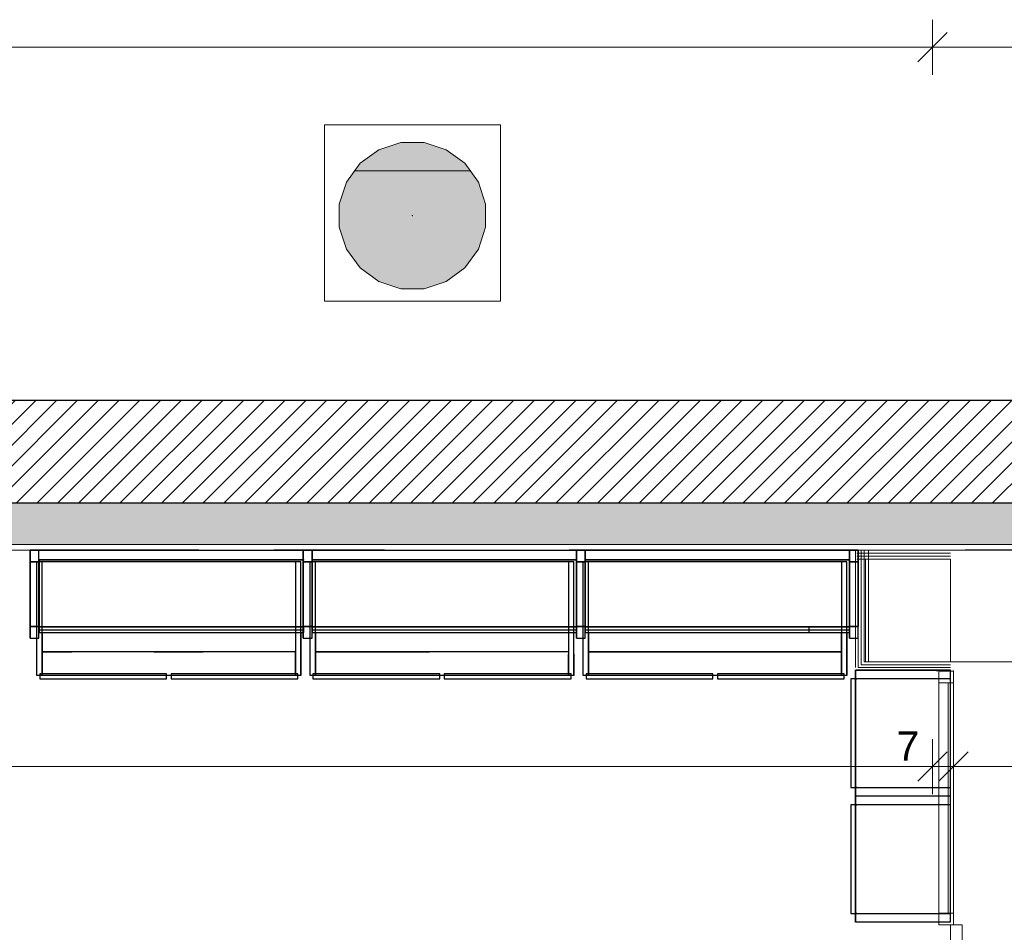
# Model space of a CAD drawing. Header units: millimetres. Extents: x -13189488 to -13176600, y -33161 to -25515.
# Tile 19 of 28: x -13184616 to -13181264, y -29006 to -25898. Entities that reach past the tile are written whole.
import ezdxf

# ---------------------------------------------------------------- set-up
doc = ezdxf.new("R2010")
doc.units = ezdxf.units.MM
doc.header["$MEASUREMENT"] = 0
for name, color, linetype in [('0._RDC (82)_1_0', 7, 'Continuous'), ('0._RDC (82)_1_AAG constr dalles', 7, 'Continuous'), ('0._RDC (82)_1_BQN 2 COTATIONS PC', 7, 'Continuous'), ('0._RDC (82)_1_Portes Archicad', 7, 'Continuous')]:
    doc.layers.add(name, color=color, linetype=linetype)
doc.styles.add('STYLE_GENERE_1', font='txt')
pattern_1 = [(90, (-12771109.288, 503849.215), (-34.6410162, 0), [20, -40]), (90, (-12771126.61, 503879.215), (-34.6410162, 0), [20, -40]), (150, (-12771109.288, 503869.215), (17.320508, 30), [20, -40]), (150, (-12771143.93, 503869.215), (17.320508, 30), [20, -40]), (210, (-12771109.288, 503849.215), (-17.320508, 30), [20, -40]), (210, (-12771143.93, 503849.215), (-17.320508, 30), [20, -40])]

msp = doc.modelspace()

# ---------------------------------------------------------------- hatches: boundary and pattern name
at = {"layer": '0._RDC (82)_1_0', "linetype": 'Continuous', "lineweight": 0, "true_color": 0xff1550}
msp.add_hatch(color=240, dxfattribs=at).paths.add_polyline_path([(-13183239.6, -26316.1), (-13183318.5, -26316.1), (-13183393.5, -26340.5), (-13183457.3, -26386.9), (-13183503.6, -26450.7), (-13183528, -26525.7), (-13183528, -26604.5), (-13183503.6, -26679.5), (-13183457.3, -26743.3), (-13183393.5, -26789.7), (-13183318.5, -26814.1), (-13183239.6, -26814.1), (-13183164.6, -26789.7), (-13183100.8, -26743.3), (-13183054.4, -26679.5), (-13183030.1, -26604.5), (-13183030.1, -26525.7), (-13183054.4, -26450.7), (-13183100.8, -26386.9), (-13183164.6, -26340.5)])
at = {"layer": '0._RDC (82)_1_0', "linetype": 'Continuous', "lineweight": 20, "true_color": 0x4ef545}
h = msp.add_hatch(dxfattribs=at)
h.set_pattern_fill('MOTIF_0001', color=93, style=0, pattern_type=2)
h.set_pattern_definition([(360, (-13268388.4, 80837.16), (749.9998, 749.9998), [750, -750]), (90, (-13268388.4, 80837.16), (-749.9998, 749.9998), [750, -750])])
h.paths.add_polyline_path([(-13183239.6, -26316.1), (-13183318.5, -26316.1), (-13183393.5, -26340.5), (-13183457.3, -26386.9), (-13183503.6, -26450.7), (-13183528, -26525.7), (-13183528, -26604.5), (-13183503.6, -26679.5), (-13183457.3, -26743.3), (-13183393.5, -26789.7), (-13183318.5, -26814.1), (-13183239.6, -26814.1), (-13183164.6, -26789.7), (-13183100.8, -26743.3), (-13183054.4, -26679.5), (-13183030.1, -26604.5), (-13183030.1, -26525.7), (-13183054.4, -26450.7), (-13183100.8, -26386.9), (-13183164.6, -26340.5)])
at = {"layer": '0._RDC (82)_1_0', "linetype": 'Continuous', "lineweight": 0, "true_color": 0x191919}
h = msp.add_hatch(dxfattribs=at)
h.set_pattern_fill('Brique_1_0001', color=250, style=0, pattern_type=2)
h.set_pattern_definition([(45, (-12771109.29, 503849.215), (-35.355339, 35.355339), [])])
h.paths.add_polyline_path([(-13186003, -27194.9), (-13186003, -27544.9), (-13177110.6, -27544.9), (-13177110.6, -27194.9)])
h = msp.add_hatch(dxfattribs=at)
h.set_pattern_fill('Isolant_styromousse_0001', color=250, style=0, pattern_type=2)
h.set_pattern_definition(pattern_1)
h.paths.add_polyline_path([(-13186003, -27544.9), (-13186003, -27684.9), (-13177110.6, -27684.9), (-13177110.6, -27544.9)])
h = msp.add_hatch(dxfattribs=at)
h.set_pattern_fill('Isolant_styromousse_0001', color=250, style=0, pattern_type=2)
h.set_pattern_definition(pattern_1)
h.paths.add_polyline_path([(-13181494.9, -28115), (-13181494.9, -28116.5), (-13181449.9, -28116.5), (-13181449.9, -28115)])

# ---------------------------------------------------------------- linework, layer by layer
at = {"layer": '0._RDC (82)_1_0', "color": 250, "linetype": 'Continuous', "lineweight": 0, "true_color": 0x191919}
for p, q in [((-13182979, -26256.1), (-13183579, -26256.1)), ((-13183579, -26256.1), (-13183579, -26856.1)), ((-13182979, -26856.1), (-13182979, -26256.1)), ((-13183318.5, -26316.1), (-13183393.5, -26340.5)), ((-13183239.6, -26316.1), (-13183318.5, -26316.1)), ((-13183164.6, -26340.5), (-13183239.6, -26316.1)), ((-13183393.5, -26340.5), (-13183457.3, -26386.9)), ((-13183100.8, -26386.9), (-13183164.6, -26340.5)), ((-13183457.3, -26386.9), (-13183503.6, -26450.7)), ((-13183054.4, -26450.7), (-13183100.8, -26386.9)), ((-13183503.6, -26450.7), (-13183528, -26525.7)), ((-13183030.1, -26525.7), (-13183054.4, -26450.7)), ((-13183528, -26525.7), (-13183528, -26604.5)), ((-13183030.1, -26604.5), (-13183030.1, -26525.7)), ((-13183279.2, -26565), (-13183278.9, -26565)), ((-13183279.2, -26565.2), (-13183279.2, -26565)), ((-13183279.2, -26565), (-13183279.2, -26565.2)), ((-13183279.2, -26565.2), (-13183279.2, -26565)), ((-13183279.2, -26565), (-13183278.9, -26565)), ((-13183278.9, -26565.2), (-13183279.2, -26565.2)), ((-13183278.9, -26564.9), (-13183279.1, -26565)), ((-13183279.1, -26565), (-13183279.1, -26564.9)), ((-13183279.1, -26564.9), (-13183279.1, -26565.2)), ((-13183278.9, -26565), (-13183279.1, -26565)), ((-13183279.1, -26565), (-13183279, -26565)), ((-13183279, -26565), (-13183279.1, -26565)), ((-13183279.1, -26565), (-13183279.1, -26565)), ((-13183279.1, -26565), (-13183279.1, -26565.2)), ((-13183279, -26565), (-13183279.1, -26565)), ((-13183279.1, -26565), (-13183279, -26565)), ((-13183279, -26565), (-13183279.1, -26565)), ((-13183279.1, -26565), (-13183279.1, -26565)), ((-13183279.1, -26565), (-13183279.1, -26565.2)), ((-13183279, -26565), (-13183279.1, -26565)), ((-13183279.1, -26565), (-13183279, -26565)), ((-13183279.1, -26565.1), (-13183279.1, -26565)), ((-13183279.1, -26565), (-13183279.1, -26565.1)), ((-13183279, -26565.1), (-13183279.1, -26565.1)), ((-13183279.1, -26565.1), (-13183279.1, -26565.1)), ((-13183279.1, -26565.1), (-13183279, -26565.1)), ((-13183279, -26565.1), (-13183279.1, -26565.1)), ((-13183279.1, -26565.1), (-13183279.1, -26565.1)), ((-13183279.1, -26565.2), (-13183278.9, -26565.2)), ((-13183279.1, -26565.2), (-13183279, -26565.2)), ((-13183279.1, -26565.2), (-13183279, -26565.2)), ((-13183279, -26565.1), (-13183279, -26565)), ((-13183279, -26565), (-13183279, -26565)), ((-13183279, -26565.2), (-13183279, -26565)), ((-13183279, -26565), (-13183279, -26565)), ((-13183279, -26565.2), (-13183279, -26565)), ((-13183279, -26565), (-13183279, -26565.1)), ((-13183279, -26565.1), (-13183279, -26565.1)), ((-13183279, -26565.1), (-13183279, -26565.1)), ((-13183279, -26565.1), (-13183279, -26565.1)), ((-13183278.9, -26565), (-13183278.9, -26564.9)), ((-13183278.9, -26565), (-13183278.9, -26565.2)), ((-13183278.9, -26565), (-13183278.9, -26565.2)), ((-13183278.9, -26565.2), (-13183278.9, -26565)), ((-13183278.9, -26565.2), (-13183278.9, -26565)), ((-13183528, -26604.5), (-13183503.6, -26679.5)), ((-13183054.4, -26679.5), (-13183030.1, -26604.5)), ((-13183503.6, -26679.5), (-13183457.3, -26743.3)), ((-13183100.8, -26743.3), (-13183054.4, -26679.5)), ((-13183457.3, -26743.3), (-13183393.5, -26789.7)), ((-13183164.6, -26789.7), (-13183100.8, -26743.3)), ((-13183393.5, -26789.7), (-13183318.5, -26814.1)), ((-13183318.5, -26814.1), (-13183239.6, -26814.1)), ((-13183239.6, -26814.1), (-13183164.6, -26789.7)), ((-13183579, -26856.1), (-13182979, -26856.1)), ((-13177110.6, -27684.9), (-13186003, -27684.9)), ((-13181446.9, -27714.9), (-13181766.1, -27714.9)), ((-13181446.9, -27724.9), (-13181766.1, -27724.9)), ((-13181760.9, -27704.9), (-13181760.9, -28094.9)), ((-13181750.9, -27704.9), (-13181750.9, -28084.9)), ((-13181750.9, -28084.9), (-13181750.9, -28094.9)), ((-13181750.9, -28084.9), (-13181750.9, -28094.9)), ((-13181760.9, -28094.9), (-13181760.9, -28104.9)), ((-13181760.9, -28094.9), (-13181760.9, -28104.9)), ((-13181760.9, -28104.9), (-13181750.9, -28104.9)), ((-13181750.9, -28094.9), (-13181740.9, -28094.9)), ((-13181750.9, -28104.9), (-13181446.9, -28104.9)), ((-13181740.9, -28094.9), (-13181446.9, -28094.9)), ((-13181494.9, -28116.5), (-13181494.9, -28115)), ((-13181449.9, -28116.5), (-13181449.9, -28115))]:
    msp.add_line(p, q, dxfattribs=at)
at = {"layer": '0._RDC (82)_1_0', "color": 7, "linetype": 'Continuous', "lineweight": 30}
for p, q in [((-13177110.6, -27544.9), (-13186003, -27544.9)), ((-13184580.9, -27704.9), (-13184580.9, -27744.9)), ((-13184550.9, -27704.9), (-13184580.9, -27704.9)), ((-13184550.9, -27744.9), (-13184550.9, -27704.9)), ((-13184006.1, -27704.9), (-13184550.9, -27704.9)), ((-13183650.9, -27704.9), (-13183749.3, -27704.9)), ((-13183650.9, -27704.9), (-13183650.9, -27704.9)), ((-13183650.9, -27704.9), (-13183650.9, -27744.9)), ((-13183620.9, -27704.9), (-13183650.9, -27704.9)), ((-13183620.9, -27744.9), (-13183620.9, -27704.9)), ((-13183374.6, -27704.9), (-13183620.9, -27704.9)), ((-13182720.9, -27704.9), (-13182745.7, -27704.9)), ((-13182720.9, -27704.9), (-13182720.9, -27744.9)), ((-13182690.9, -27704.9), (-13182720.9, -27704.9)), ((-13182690.9, -27744.9), (-13182690.9, -27704.9)), ((-13181790.9, -27704.9), (-13182690.9, -27704.9)), ((-13181790.9, -27704.9), (-13181790.9, -27744.9)), ((-13181760.9, -27704.9), (-13181790.9, -27704.9)), ((-13181760.9, -27744.9), (-13181760.9, -27704.9)), ((-13179456.1, -27704.9), (-13181396.9, -27704.9)), ((-13184580.9, -27744.9), (-13184580.9, -27964.9)), ((-13184550.9, -27744.9), (-13184580.9, -27744.9)), ((-13184550.9, -27964.9), (-13184550.9, -27744.9)), ((-13183650.9, -27744.9), (-13183650.9, -27744.9)), ((-13183650.9, -27744.9), (-13183650.9, -27964.9)), ((-13183620.9, -27744.9), (-13183650.9, -27744.9)), ((-13183620.9, -27964.9), (-13183620.9, -27744.9)), ((-13182720.9, -27752.9), (-13182721.8, -27751.9)), ((-13182720.9, -27744.9), (-13182720.9, -27964.9)), ((-13182690.9, -27744.9), (-13182720.9, -27744.9)), ((-13182690.9, -27964.9), (-13182690.9, -27744.9)), ((-13181790.9, -27744.9), (-13181790.9, -27964.9)), ((-13181760.9, -27744.9), (-13181790.9, -27744.9)), ((-13181760.9, -27964.9), (-13181760.9, -27744.9)), ((-13184580.9, -27964.9), (-13184550.9, -27964.9)), ((-13184580.9, -27964.9), (-13184580.9, -28004.9)), ((-13184550.9, -28004.9), (-13184550.9, -27964.9)), ((-13184550.9, -27964.9), (-13184499.1, -27964.9)), ((-13184550.5, -27965.8), (-13184550.9, -27965.8)), ((-13184550.5, -27977.6), (-13184550.9, -27977.6)), ((-13184550.9, -27984.9), (-13184550.5, -27984.9)), ((-13184550.5, -27965.8), (-13184550.5, -27964.9)), ((-13184499.2, -27965.8), (-13184550.5, -27965.8)), ((-13184550.5, -27965.8), (-13184550.5, -27977.6)), ((-13184499.6, -27977.6), (-13184550.5, -27977.6)), ((-13184550.5, -27977.6), (-13184550.5, -27984.9)), ((-13184550.5, -27984.9), (-13184499.9, -27984.9)), ((-13184539.3, -27984.9), (-13184539.3, -28051.1)), ((-13183676.2, -27984.9), (-13183650.9, -27984.9)), ((-13183650.9, -27977.6), (-13183675.3, -27977.6)), ((-13183650.9, -27965.8), (-13183674, -27965.8)), ((-13183673.9, -27964.9), (-13183650.9, -27964.9)), ((-13183659.6, -27984.9), (-13183659.6, -28131.1)), ((-13183650.9, -27964.9), (-13183650.9, -27964.9)), ((-13183650.9, -27964.9), (-13183620.9, -27964.9)), ((-13183650.9, -27964.9), (-13183650.9, -28004.9)), ((-13183620.9, -28004.9), (-13183620.9, -27964.9)), ((-13183620.9, -27964.9), (-13183386.7, -27964.9)), ((-13183620.5, -27965.8), (-13183620.9, -27965.8)), ((-13183620.5, -27977.6), (-13183620.9, -27977.6)), ((-13183620.9, -27984.9), (-13183620.5, -27984.9)), ((-13183620.5, -27965.8), (-13183620.5, -27964.9)), ((-13183385.2, -27965.8), (-13183620.5, -27965.8)), ((-13183620.5, -27965.8), (-13183620.5, -27977.6)), ((-13183365.6, -27977.6), (-13183620.5, -27977.6)), ((-13183620.5, -27977.6), (-13183620.5, -27984.9)), ((-13183620.5, -27984.9), (-13183353.5, -27984.9)), ((-13183609.3, -27984.9), (-13183609.3, -28051.1)), ((-13182720.9, -27964.9), (-13182690.9, -27964.9)), ((-13182720.9, -27964.9), (-13182720.9, -28004.9)), ((-13182690.9, -28004.9), (-13182690.9, -27964.9)), ((-13182690.9, -27964.9), (-13181790.9, -27964.9)), ((-13182690.5, -27965.8), (-13182690.9, -27965.8)), ((-13182690.5, -27977.6), (-13182690.9, -27977.6)), ((-13182690.9, -27984.9), (-13182690.5, -27984.9)), ((-13182690.5, -27965.8), (-13182690.5, -27964.9)), ((-13182366.1, -27965.8), (-13182690.5, -27965.8)), ((-13182690.5, -27965.8), (-13182690.5, -27977.6)), ((-13182366.1, -27977.6), (-13182690.5, -27977.6)), ((-13182690.5, -27977.6), (-13182690.5, -27984.9)), ((-13182690.5, -27984.9), (-13182242.6, -27984.9)), ((-13182679.3, -27984.9), (-13182679.3, -28051.1)), ((-13182112.8, -27984.9), (-13181790.9, -27984.9)), ((-13182057.8, -27984.7), (-13181928.1, -27984.7)), ((-13181928.1, -27984.7), (-13181928.1, -27964.9)), ((-13181790.9, -27965.8), (-13181928.1, -27965.8)), ((-13181790.9, -27977.6), (-13181928.1, -27977.6)), ((-13181817.7, -28051.1), (-13181817.7, -27984.9)), ((-13181799.5, -27984.9), (-13181799.5, -28131.1)), ((-13181790.9, -27964.9), (-13181760.9, -27964.9)), ((-13181790.9, -27964.9), (-13181790.9, -28004.9)), ((-13181760.9, -28004.9), (-13181760.9, -27964.9)), ((-13184580.9, -28004.9), (-13184550.9, -28004.9)), ((-13184557.5, -28131.1), (-13184557.5, -28004.9)), ((-13183650.9, -28004.9), (-13183650.9, -28004.9)), ((-13183650.9, -28004.9), (-13183620.9, -28004.9)), ((-13183627.5, -28131.1), (-13183627.5, -28004.9)), ((-13182720.9, -28004.9), (-13182690.9, -28004.9)), ((-13182697.5, -28131.1), (-13182697.5, -28004.9)), ((-13181790.9, -28004.9), (-13181760.9, -28004.9)), ((-13184539.3, -28051.1), (-13184539.3, -28131.1)), ((-13184539.3, -28051.1), (-13184438.7, -28051.1)), ((-13184160, -28051.1), (-13183991.7, -28051.1)), ((-13183677.7, -28131.1), (-13183677.7, -28051.1)), ((-13183609.3, -28051.1), (-13183609.3, -28131.1)), ((-13183609.3, -28051.1), (-13183220.7, -28051.1)), ((-13182747.7, -28131.1), (-13182747.7, -28059)), ((-13182729.5, -28059.2), (-13182729.5, -28131.1)), ((-13182679.3, -28051.1), (-13182679.3, -28131.1)), ((-13182679.3, -28051.1), (-13181817.7, -28051.1)), ((-13181817.7, -28131.1), (-13181817.7, -28051.1)), ((-13181770.9, -28113.2), (-13181766.1, -28113.2)), ((-13181770.9, -28142.8), (-13181770.9, -28113.2)), ((-13184539.3, -28131.1), (-13184557.5, -28131.1)), ((-13184547.9, -28131.1), (-13184547.9, -28143.2)), ((-13184547.9, -28143.2), (-13184116.1, -28143.2)), ((-13183677.7, -28131.1), (-13184539.3, -28131.1)), ((-13184116.1, -28143.2), (-13184116.1, -28131.1)), ((-13184100.8, -28131.1), (-13184100.8, -28143.2)), ((-13184100.8, -28143.2), (-13183669, -28143.2)), ((-13183659.6, -28131.1), (-13183677.7, -28131.1)), ((-13183669, -28143.2), (-13183669, -28131.1)), ((-13183609.3, -28131.1), (-13183627.5, -28131.1)), ((-13183617.9, -28131.1), (-13183617.9, -28143.2)), ((-13183617.9, -28143.2), (-13183186.1, -28143.2)), ((-13182747.7, -28131.1), (-13183609.3, -28131.1)), ((-13183186.1, -28143.2), (-13183186.1, -28131.1)), ((-13183170.8, -28131.1), (-13183170.8, -28143.2)), ((-13183170.8, -28143.2), (-13182739, -28143.2)), ((-13182729.5, -28131.1), (-13182747.7, -28131.1)), ((-13182739, -28143.2), (-13182739, -28131.1)), ((-13182679.3, -28131.1), (-13182697.5, -28131.1)), ((-13182687.9, -28131.1), (-13182687.9, -28143.2)), ((-13182687.9, -28143.2), (-13182256.1, -28143.2)), ((-13181817.7, -28131.1), (-13182679.3, -28131.1)), ((-13182256.1, -28143.2), (-13182256.1, -28131.1)), ((-13182240.8, -28131.1), (-13182240.8, -28143.2)), ((-13182240.8, -28143.2), (-13181809, -28143.2)), ((-13181799.5, -28131.1), (-13181817.7, -28131.1)), ((-13181809, -28143.2), (-13181809, -28131.1)), ((-13181770.9, -28142.8), (-13181786.4, -28142.8)), ((-13181786.4, -28142.8), (-13181786.4, -28513.2)), ((-13181770.9, -28513.2), (-13181770.9, -28142.8)), ((-13181770.9, -28142.8), (-13181766.1, -28142.8)), ((-13181786.4, -28513.2), (-13181770.9, -28513.2)), ((-13181766.1, -28513.2), (-13181770.9, -28513.2)), ((-13181770.9, -28542.8), (-13181770.9, -28513.2)), ((-13181770.9, -28572.4), (-13181770.9, -28542.8)), ((-13181766.1, -28542.8), (-13181770.9, -28542.8)), ((-13181770.9, -28572.4), (-13181786.4, -28572.4)), ((-13181786.4, -28572.4), (-13181786.4, -28942.8)), ((-13181770.9, -28942.8), (-13181770.9, -28572.4)), ((-13181770.9, -28572.4), (-13181766.1, -28572.4)), ((-13181786.4, -28942.8), (-13181770.9, -28942.8)), ((-13181766.1, -28942.8), (-13181770.9, -28942.8)), ((-13181770.9, -28972.4), (-13181770.9, -28942.8)), ((-13181766.1, -28972.4), (-13181770.9, -28972.4))]:
    msp.add_line(p, q, dxfattribs=at)
at = {"layer": '0._RDC (82)_1_0', "color": 253, "linetype": 'Continuous', "lineweight": 18, "true_color": 0xb3b3b3}
for p, q in [((-13184550.9, -27704.9), (-13184580.9, -27704.9)), ((-13183620.9, -27704.9), (-13183650.9, -27704.9)), ((-13182690.9, -27704.9), (-13182720.9, -27704.9)), ((-13181760.9, -27704.9), (-13181790.9, -27704.9)), ((-13184580.9, -27744.9), (-13184550.9, -27744.9)), ((-13183650.9, -27744.9), (-13183620.9, -27744.9)), ((-13182720.9, -27744.9), (-13182690.9, -27744.9)), ((-13181790.9, -27744.9), (-13181760.9, -27744.9)), ((-13184550.9, -27964.9), (-13184580.9, -27964.9)), ((-13183620.9, -27964.9), (-13183650.9, -27964.9)), ((-13182690.9, -27964.9), (-13182720.9, -27964.9)), ((-13181760.9, -27964.9), (-13181790.9, -27964.9)), ((-13184580.9, -28004.9), (-13184550.9, -28004.9)), ((-13183650.9, -28004.9), (-13183620.9, -28004.9)), ((-13182720.9, -28004.9), (-13182690.9, -28004.9)), ((-13181790.9, -28004.9), (-13181760.9, -28004.9))]:
    msp.add_line(p, q, dxfattribs=at)
at = {"layer": '0._RDC (82)_1_0', "color": 7, "linetype": 'Continuous', "lineweight": 30, "flags": 128}
for points in [[(-13177110.6, -27194.9), (-13186003, -27194.9)], [(-13184580.9, -28004.9), (-13184580.9, -27964.9), (-13184580.9, -27744.9), (-13184580.9, -27704.9)], [(-13184580.9, -27704.9), (-13184550.9, -27704.9)], [(-13184580.9, -27964.9), (-13184580.9, -27744.7), (-13184580.9, -27704.9)], [(-13184580.9, -27704.9), (-13183620.9, -27704.9)], [(-13184550.9, -28004.9), (-13184550.9, -27964.9), (-13184550.9, -27744.9), (-13184550.9, -27704.9)], [(-13183650.9, -28004.9), (-13183650.9, -27964.9), (-13183650.9, -27744.9), (-13183650.9, -27704.9)], [(-13183650.9, -27704.9), (-13183620.9, -27704.9)], [(-13183650.9, -27964.9), (-13183650.9, -27744.7), (-13183650.9, -27704.9)], [(-13183650.9, -27704.9), (-13182690.9, -27704.9)], [(-13183620.9, -27704.9), (-13183620.9, -27964.9)], [(-13183620.9, -28004.9), (-13183620.9, -27964.9), (-13183620.9, -27744.9), (-13183620.9, -27704.9)], [(-13182720.9, -28004.9), (-13182720.9, -27964.9), (-13182720.9, -27744.9), (-13182720.9, -27704.9)], [(-13182720.9, -27704.9), (-13182690.9, -27704.9)], [(-13182720.9, -27964.9), (-13182720.9, -27744.7), (-13182720.9, -27704.9)], [(-13182720.9, -27704.9), (-13181760.9, -27704.9)], [(-13182690.9, -27704.9), (-13182690.9, -27964.9)], [(-13182690.9, -28004.9), (-13182690.9, -27964.9), (-13182690.9, -27744.9), (-13182690.9, -27704.9)], [(-13181790.9, -28004.9), (-13181790.9, -27964.9), (-13181790.9, -27744.9), (-13181790.9, -27704.9)], [(-13181790.9, -27704.9), (-13181760.9, -27704.9)], [(-13181760.9, -28004.9), (-13181760.9, -27964.9), (-13181760.9, -27744.9), (-13181760.9, -27704.9)], [(-13181760.9, -27704.9), (-13181760.9, -27964.9)], [(-13184580.9, -27744.9), (-13184550.9, -27744.9)], [(-13184557.5, -28131.1), (-13184557.5, -27744.9)], [(-13183659.6, -27744.9), (-13183677.7, -27744.9), (-13184539.3, -27744.9), (-13184557.5, -27744.9)], [(-13184550.9, -27739.1), (-13184550.9, -27736.2)], [(-13184550.9, -27736.2), (-13183650.9, -27736.2)], [(-13184550.9, -27739.1), (-13184550.9, -27736.2)], [(-13184550.9, -27736.2), (-13183650.9, -27736.2)], [(-13183650.9, -27739.1), (-13184550.9, -27739.1)], [(-13184550.9, -27739.1), (-13184550.9, -27965.8)], [(-13183650.9, -27739.1), (-13184550.9, -27739.1)], [(-13184550.9, -27739.1), (-13184550.9, -27965.8)], [(-13184550.5, -27739.1), (-13184550.5, -27736.2)], [(-13184550.5, -27736.2), (-13183650.5, -27736.2)], [(-13183650.5, -27739.1), (-13184550.5, -27739.1)], [(-13184550.5, -27739.1), (-13184550.5, -27965.8)], [(-13184539.3, -28131.1), (-13184539.3, -28051.1), (-13184539.3, -27744.9)], [(-13183677.7, -27744.9), (-13183677.7, -28051.1), (-13183677.7, -28131.1)], [(-13183659.6, -28131.1), (-13183659.6, -27744.9)], [(-13183650.9, -27736.2), (-13183650.9, -27739.1)], [(-13183650.9, -27736.2), (-13183650.9, -27739.1)], [(-13183650.9, -27965.8), (-13183650.9, -27739.1)], [(-13183650.9, -27965.8), (-13183650.9, -27739.1)], [(-13183650.9, -27744.9), (-13183620.9, -27744.9)], [(-13183650.5, -27736.2), (-13183650.5, -27739.1)], [(-13183650.5, -27965.8), (-13183650.5, -27739.1)], [(-13183627.5, -28131.1), (-13183627.5, -27744.9)], [(-13182729.5, -27744.9), (-13182747.7, -27744.9), (-13183609.3, -27744.9), (-13183627.5, -27744.9)], [(-13183620.9, -27739.1), (-13183620.9, -27736.2)], [(-13183620.9, -27736.2), (-13182720.9, -27736.2)], [(-13183620.9, -27739.1), (-13183620.9, -27736.2)], [(-13183620.9, -27736.2), (-13182720.9, -27736.2)], [(-13182720.9, -27739.1), (-13183620.9, -27739.1)], [(-13183620.9, -27739.1), (-13183620.9, -27965.8)], [(-13182720.9, -27739.1), (-13183620.9, -27739.1)], [(-13183620.9, -27739.1), (-13183620.9, -27965.8)], [(-13183620.5, -27739.1), (-13183620.5, -27736.2)], [(-13183620.5, -27736.2), (-13182720.5, -27736.2)], [(-13182720.5, -27739.1), (-13183620.5, -27739.1)], [(-13183620.5, -27739.1), (-13183620.5, -27965.8)], [(-13183609.3, -28131.1), (-13183609.3, -28051.1), (-13183609.3, -27744.9)], [(-13182747.7, -27744.9), (-13182747.7, -28051.1), (-13182747.7, -28131.1)], [(-13182729.5, -28131.1), (-13182729.5, -27744.9)], [(-13182720.9, -27736.2), (-13182720.9, -27739.1)], [(-13182720.9, -27736.2), (-13182720.9, -27739.1)], [(-13182720.9, -27965.8), (-13182720.9, -27739.1)], [(-13182720.9, -27965.8), (-13182720.9, -27739.1)], [(-13182720.9, -27744.9), (-13182690.9, -27744.9)], [(-13182720.5, -27736.2), (-13182720.5, -27739.1)], [(-13182720.5, -27965.8), (-13182720.5, -27739.1)], [(-13182697.5, -28131.1), (-13182697.5, -27744.9)], [(-13181799.5, -27744.9), (-13181817.7, -27744.9), (-13182679.3, -27744.9), (-13182697.5, -27744.9)], [(-13182690.9, -27739.1), (-13182690.9, -27736.2)], [(-13182690.9, -27736.2), (-13181790.9, -27736.2)], [(-13182690.9, -27739.1), (-13182690.9, -27736.2)], [(-13182690.9, -27736.2), (-13181790.9, -27736.2)], [(-13181790.9, -27739.1), (-13182690.9, -27739.1)], [(-13182690.9, -27739.1), (-13182690.9, -27965.8)], [(-13181790.9, -27739.1), (-13182690.9, -27739.1)], [(-13182690.9, -27739.1), (-13182690.9, -27965.8)], [(-13182690.5, -27739.1), (-13182690.5, -27736.2)], [(-13182690.5, -27736.2), (-13181790.5, -27736.2)], [(-13181790.5, -27739.1), (-13182690.5, -27739.1)], [(-13182690.5, -27739.1), (-13182690.5, -27965.8)], [(-13182679.3, -28131.1), (-13182679.3, -28051.1), (-13182679.3, -27744.9)], [(-13181817.7, -27744.9), (-13181817.7, -28051.1), (-13181817.7, -28131.1)], [(-13181799.5, -28131.1), (-13181799.5, -27744.9)], [(-13181790.9, -27736.2), (-13181790.9, -27739.1)], [(-13181790.9, -27736.2), (-13181790.9, -27739.1)], [(-13181790.9, -27965.8), (-13181790.9, -27739.1)], [(-13181790.9, -27965.8), (-13181790.9, -27739.1)], [(-13181790.9, -27744.9), (-13181760.9, -27744.9)], [(-13181790.5, -27736.2), (-13181790.5, -27739.1)], [(-13181790.5, -27965.8), (-13181790.5, -27739.1)], [(-13184550.9, -27964.9), (-13184580.9, -27964.9)], [(-13184580.9, -27964.9), (-13183620.9, -27964.9)], [(-13184550.9, -27977.6), (-13184550.9, -27965.8)], [(-13184550.9, -27965.8), (-13183650.9, -27965.8)], [(-13184550.9, -27977.6), (-13184550.9, -27965.8)], [(-13184550.9, -27965.8), (-13183650.9, -27965.8)], [(-13184550.9, -27984.9), (-13184550.9, -27977.6)], [(-13183650.9, -27977.6), (-13184550.9, -27977.6)], [(-13184550.9, -27984.9), (-13184550.9, -27977.6)], [(-13183650.9, -27977.6), (-13184550.9, -27977.6)], [(-13184550.9, -27984.9), (-13183650.9, -27984.9)], [(-13184550.9, -27984.9), (-13183650.9, -27984.9)], [(-13184550.5, -27977.6), (-13184550.5, -27965.8)], [(-13184550.5, -27965.8), (-13183650.5, -27965.8)], [(-13184550.5, -27984.9), (-13184550.5, -27977.6)], [(-13183650.5, -27977.6), (-13184550.5, -27977.6)], [(-13184550.5, -27984.9), (-13183650.5, -27984.9)], [(-13183620.9, -27964.9), (-13183650.9, -27964.9)], [(-13183650.9, -27964.9), (-13182690.9, -27964.9)], [(-13183650.9, -27965.8), (-13183650.9, -27977.6)], [(-13183650.9, -27965.8), (-13183650.9, -27977.6)], [(-13183650.9, -27977.6), (-13183650.9, -27984.9)], [(-13183650.9, -27977.6), (-13183650.9, -27984.9)], [(-13183650.5, -27965.8), (-13183650.5, -27977.6)], [(-13183650.5, -27977.6), (-13183650.5, -27984.9)], [(-13183620.9, -27977.6), (-13183620.9, -27965.8)], [(-13183620.9, -27965.8), (-13182720.9, -27965.8)], [(-13183620.9, -27977.6), (-13183620.9, -27965.8)], [(-13183620.9, -27965.8), (-13182720.9, -27965.8)], [(-13183620.9, -27984.9), (-13183620.9, -27977.6)], [(-13182720.9, -27977.6), (-13183620.9, -27977.6)], [(-13183620.9, -27984.9), (-13183620.9, -27977.6)], [(-13182720.9, -27977.6), (-13183620.9, -27977.6)], [(-13183620.9, -27984.9), (-13182720.9, -27984.9)], [(-13183620.9, -27984.9), (-13182720.9, -27984.9)], [(-13183620.5, -27977.6), (-13183620.5, -27965.8)], [(-13183620.5, -27965.8), (-13182720.5, -27965.8)], [(-13183620.5, -27984.9), (-13183620.5, -27977.6)], [(-13182720.5, -27977.6), (-13183620.5, -27977.6)], [(-13183620.5, -27984.9), (-13182720.5, -27984.9)], [(-13182690.9, -27964.9), (-13182720.9, -27964.9)], [(-13182720.9, -27964.9), (-13181760.9, -27964.9)], [(-13182720.9, -27965.8), (-13182720.9, -27977.6)], [(-13182720.9, -27965.8), (-13182720.9, -27977.6)], [(-13182720.9, -27977.6), (-13182720.9, -27984.9)], [(-13182720.9, -27977.6), (-13182720.9, -27984.9)], [(-13182720.5, -27965.8), (-13182720.5, -27977.6)], [(-13182720.5, -27977.6), (-13182720.5, -27984.9)], [(-13182690.9, -27977.6), (-13182690.9, -27965.8)], [(-13182690.9, -27965.8), (-13181790.9, -27965.8)], [(-13182690.9, -27977.6), (-13182690.9, -27965.8)], [(-13182690.9, -27965.8), (-13181790.9, -27965.8)], [(-13182690.9, -27984.9), (-13182690.9, -27977.6)], [(-13181790.9, -27977.6), (-13182690.9, -27977.6)], [(-13182690.9, -27984.9), (-13182690.9, -27977.6)], [(-13181790.9, -27977.6), (-13182690.9, -27977.6)], [(-13182690.9, -27984.9), (-13181790.9, -27984.9)], [(-13182690.9, -27984.9), (-13181790.9, -27984.9)], [(-13182690.5, -27977.6), (-13182690.5, -27965.8)], [(-13182690.5, -27965.8), (-13181790.5, -27965.8)], [(-13182690.5, -27984.9), (-13182690.5, -27977.6)], [(-13181790.5, -27977.6), (-13182690.5, -27977.6)], [(-13182690.5, -27984.9), (-13181790.5, -27984.9)], [(-13181760.9, -27964.9), (-13181790.9, -27964.9)], [(-13181790.9, -27965.8), (-13181790.9, -27977.6)], [(-13181790.9, -27965.8), (-13181790.9, -27977.6)], [(-13181790.9, -27977.6), (-13181790.9, -27984.9)], [(-13181790.9, -27977.6), (-13181790.9, -27984.9)], [(-13181790.5, -27965.8), (-13181790.5, -27977.6)], [(-13181790.5, -27977.6), (-13181790.5, -27984.9)], [(-13184580.9, -28004.9), (-13184550.9, -28004.9)], [(-13183650.9, -28004.9), (-13183620.9, -28004.9)], [(-13182720.9, -28004.9), (-13182690.9, -28004.9)], [(-13181790.9, -28004.9), (-13181760.9, -28004.9)], [(-13183677.7, -28051.1), (-13184539.3, -28051.1)], [(-13182747.7, -28051.1), (-13183609.3, -28051.1)], [(-13181817.7, -28051.1), (-13182679.3, -28051.1)], [(-13184116.1, -28125.4), (-13184547.9, -28125.4)], [(-13184547.9, -28125.4), (-13184547.9, -28143.2)], [(-13184116.1, -28143.2), (-13184116.1, -28125.4)], [(-13183669, -28125.4), (-13184100.8, -28125.4)], [(-13184100.8, -28125.4), (-13184100.8, -28143.2)], [(-13183669, -28143.2), (-13183669, -28125.4)], [(-13183186.1, -28125.4), (-13183617.9, -28125.4)], [(-13183617.9, -28125.4), (-13183617.9, -28143.2)], [(-13183186.1, -28143.2), (-13183186.1, -28125.4)], [(-13182739, -28125.4), (-13183170.8, -28125.4)], [(-13183170.8, -28125.4), (-13183170.8, -28143.2)], [(-13182739, -28143.2), (-13182739, -28125.4)], [(-13182256.1, -28125.4), (-13182687.9, -28125.4)], [(-13182687.9, -28125.4), (-13182687.9, -28143.2)], [(-13182256.1, -28143.2), (-13182256.1, -28125.4)], [(-13181809, -28125.4), (-13182240.8, -28125.4)], [(-13182240.8, -28125.4), (-13182240.8, -28143.2)], [(-13181809, -28143.2), (-13181809, -28125.4)], [(-13181770.9, -28113.2), (-13181770.9, -28142.8), (-13181770.9, -28513.2), (-13181770.9, -28542.8)], [(-13181446.9, -28113.2), (-13181770.9, -28113.2)], [(-13181446.9, -28542.8), (-13181446.9, -28513.2), (-13181446.9, -28142.8), (-13181446.9, -28113.2)], [(-13184539.3, -28131.1), (-13184557.5, -28131.1)], [(-13184547.9, -28143.2), (-13184116.1, -28143.2)], [(-13183677.7, -28131.1), (-13184539.3, -28131.1)], [(-13184100.8, -28143.2), (-13183669, -28143.2)], [(-13183659.6, -28131.1), (-13183677.7, -28131.1)], [(-13183609.3, -28131.1), (-13183627.5, -28131.1)], [(-13183617.9, -28143.2), (-13183186.1, -28143.2)], [(-13182747.7, -28131.1), (-13183609.3, -28131.1)], [(-13183170.8, -28143.2), (-13182739, -28143.2)], [(-13182729.5, -28131.1), (-13182747.7, -28131.1)], [(-13182679.3, -28131.1), (-13182697.5, -28131.1)], [(-13182687.9, -28143.2), (-13182256.1, -28143.2)], [(-13181817.7, -28131.1), (-13182679.3, -28131.1)], [(-13182240.8, -28143.2), (-13181809, -28143.2)], [(-13181799.5, -28131.1), (-13181817.7, -28131.1)], [(-13181786.4, -28142.8), (-13181786.4, -28513.2)], [(-13181770.9, -28142.8), (-13181786.4, -28142.8)], [(-13181446.9, -28142.8), (-13181770.9, -28142.8)], [(-13181770.9, -28513.2), (-13181770.9, -28142.8)], [(-13181786.4, -28513.2), (-13181770.9, -28513.2)], [(-13181770.9, -28513.2), (-13181446.9, -28513.2)], [(-13181770.9, -28542.8), (-13181770.9, -28572.4), (-13181770.9, -28942.8), (-13181770.9, -28972.4)], [(-13181446.9, -28542.8), (-13181770.9, -28542.8)], [(-13181446.9, -28542.8), (-13181770.9, -28542.8)], [(-13181446.9, -28972.4), (-13181446.9, -28942.8), (-13181446.9, -28572.4), (-13181446.9, -28542.8)], [(-13181786.4, -28572.4), (-13181786.4, -28942.8)], [(-13181770.9, -28572.4), (-13181786.4, -28572.4)], [(-13181446.9, -28572.4), (-13181770.9, -28572.4)], [(-13181770.9, -28942.8), (-13181770.9, -28572.4)], [(-13181786.4, -28942.8), (-13181770.9, -28942.8)], [(-13181770.9, -28942.8), (-13181446.9, -28942.8)], [(-13181446.9, -28972.4), (-13181770.9, -28972.4)]]:
    msp.add_lwpolyline(points, dxfattribs=at)
at = {"layer": '0._RDC (82)_1_0', "color": 250, "linetype": 'Continuous', "lineweight": 0, "true_color": 0x191919, "flags": 128}
msp.add_lwpolyline([(-13186003, -27704.9), (-13177110.6, -27704.9)], dxfattribs=at)
at = {"layer": '0._RDC (82)_1_0', "color": 253, "linetype": 'Continuous', "lineweight": 18, "true_color": 0xb3b3b3, "flags": 128}
for points in [[(-13184580.9, -27704.9), (-13184580.9, -27744.9), (-13184580.9, -27964.9), (-13184580.9, -28004.9)], [(-13184550.9, -28004.9), (-13184550.9, -27964.9), (-13184550.9, -27744.9), (-13184550.9, -27704.9)], [(-13183650.9, -27704.9), (-13183650.9, -27744.9), (-13183650.9, -27964.9), (-13183650.9, -28004.9)], [(-13183620.9, -28004.9), (-13183620.9, -27964.9), (-13183620.9, -27744.9), (-13183620.9, -27704.9)], [(-13182720.9, -27704.9), (-13182720.9, -27744.9), (-13182720.9, -27964.9), (-13182720.9, -28004.9)], [(-13182690.9, -28004.9), (-13182690.9, -27964.9), (-13182690.9, -27744.9), (-13182690.9, -27704.9)], [(-13181790.9, -27704.9), (-13181790.9, -27744.9), (-13181790.9, -27964.9), (-13181790.9, -28004.9)], [(-13181760.9, -28004.9), (-13181760.9, -27964.9), (-13181760.9, -27744.9), (-13181760.9, -27704.9)]]:
    msp.add_lwpolyline(points, dxfattribs=at)
at = {"layer": '0._RDC (82)_1_0', "color": 7, "linetype": 'Continuous', "lineweight": 18, "flags": 128}
for points in [[(-13181770.9, -27704.9), (-13181770.9, -28104.9)], [(-13181446.9, -27704.9), (-13181766.1, -27704.9)], [(-13181740.9, -28084.9), (-13181740.9, -27704.9)], [(-13181766.1, -27734.9), (-13181446.9, -27734.9)], [(-13181446.9, -28084.9), (-13181740.9, -28084.9)], [(-13181770.9, -28114.9), (-13181446.9, -28114.9)], [(-13181436.9, -28116.5), (-13181436.9, -28115)]]:
    msp.add_lwpolyline(points, dxfattribs=at)
at = {"layer": '0._RDC (82)_1_0', "color": 250, "linetype": 'Continuous', "lineweight": 0, "true_color": 0x191919}
msp.add_point((-13183279, -26565), dxfattribs=at)
at = {"layer": '0._RDC (82)_1_AAG constr dalles', "color": 250, "linetype": 'Continuous', "lineweight": 0, "true_color": 0x191919, "flags": 128}
for points in [[(-13188903, -27704.9), (-13188903, -31704.9), (-13178910.6, -31704.9), (-13178910.6, -29704.9), (-13177110.6, -29704.9), (-13177110.6, -27704.9)], [(-13177110.6, -27704.9), (-13177110.6, -29704.9), (-13178910.6, -29704.9), (-13178910.6, -31704.9), (-13183399.6, -31704.9), (-13183399.6, -31904.9), (-13185899.6, -31904.9), (-13185899.6, -31704.9), (-13188903, -31704.9), (-13188903, -27704.9)], [(-13181726.1, -28084.9), (-13178910.6, -28084.9), (-13178910.6, -27704.9), (-13181726.1, -27704.9)], [(-13181736.1, -27734.9), (-13181736.1, -28084.9), (-13181446.9, -28084.9), (-13181446.9, -27734.9)], [(-13181736.1, -27734.9), (-13181736.1, -28084.9), (-13181446.9, -28084.9), (-13181446.9, -27734.9)], [(-13181736.1, -27734.9), (-13181736.1, -28084.9), (-13181446.9, -28084.9), (-13181446.9, -27734.9)], [(-13181736.1, -27734.9), (-13181736.1, -28084.9), (-13181446.9, -28084.9), (-13181446.9, -27734.9)]]:
    msp.add_lwpolyline(points, close=True, dxfattribs=at)
at = {"layer": '0._RDC (82)_1_BQN 2 COTATIONS PC', "color": 250, "linetype": 'Continuous', "lineweight": 0, "true_color": 0x191919}
for p, q in [((-13181507.9, -26085.2), (-13181507.9, -25897.7)), ((-13181457.9, -25941.4), (-13181557.9, -26041.4)), ((-13188903, -25991.4), (-13181507.9, -25991.4)), ((-13181507.9, -25991.4), (-13178910.6, -25991.4)), ((-13181507.9, -28535.6), (-13181507.9, -28348.1)), ((-13181436.9, -28535.6), (-13181436.9, -28348.1)), ((-13181457.9, -28391.8), (-13181557.9, -28491.8)), ((-13181386.9, -28391.8), (-13181486.9, -28491.8)), ((-13188903, -28441.8), (-13181507.9, -28441.8)), ((-13181507.9, -28441.8), (-13181436.9, -28441.8)), ((-13181436.9, -28441.8), (-13178910.6, -28441.8))]:
    msp.add_line(p, q, dxfattribs=at)
at = {"layer": '0._RDC (82)_1_Portes Archicad', "color": 250, "linetype": 'Continuous', "lineweight": 0, "true_color": 0x191919}
for p, q in [((-13181486.9, -28156.5), (-13181486.9, -28116.5)), ((-13181486.9, -28116.5), (-13181436.9, -28116.5)), ((-13181436.9, -28116.5), (-13181436.9, -28156.5)), ((-13181436.9, -28156.5), (-13181486.9, -28156.5)), ((-13181486.9, -28941.5), (-13181486.9, -28156.5)), ((-13181454.9, -28156.5), (-13181454.9, -28941.5)), ((-13181486.9, -28981.5), (-13181486.9, -28941.5)), ((-13181486.9, -28941.5), (-13181436.9, -28941.5)), ((-13181436.9, -28941.5), (-13181436.9, -28981.5)), ((-13181436.9, -28981.5), (-13181486.9, -28981.5)), ((-13181446.9, -28981.5), (-13181446.9, -29031.5)), ((-13181406.9, -28981.5), (-13181446.9, -28981.5)), ((-13181406.9, -29031.5), (-13181406.9, -28981.5))]:
    msp.add_line(p, q, dxfattribs=at)
at = {"layer": '0._RDC (82)_1_Portes Archicad', "color": 250, "linetype": 'Continuous', "lineweight": 0, "true_color": 0x191919, "flags": 128}
msp.add_lwpolyline([(-13181436.9, -28941.5), (-13181436.9, -28156.5), (-13181486.9, -28156.5), (-13181486.9, -28941.5)], close=True, dxfattribs=at)

# ---------------------------------------------------------------- texts
at = {"layer": '0._RDC (82)_1_BQN 2 COTATIONS PC', "color": 250, "linetype": 'Continuous', "lineweight": 0, "true_color": 0x191919, "insert": (-13181630.8, -28421.8), "char_height": 100, "width": 72.932, "attachment_point": 7, "style": 'STYLE_GENERE_1'}
msp.add_mtext('\\A1;{\\pql;\\fArial Unicode MS|b0|i0|c0|p0;\\W1.000000;7}', dxfattribs=at)

doc.saveas('drawing.dxf')
